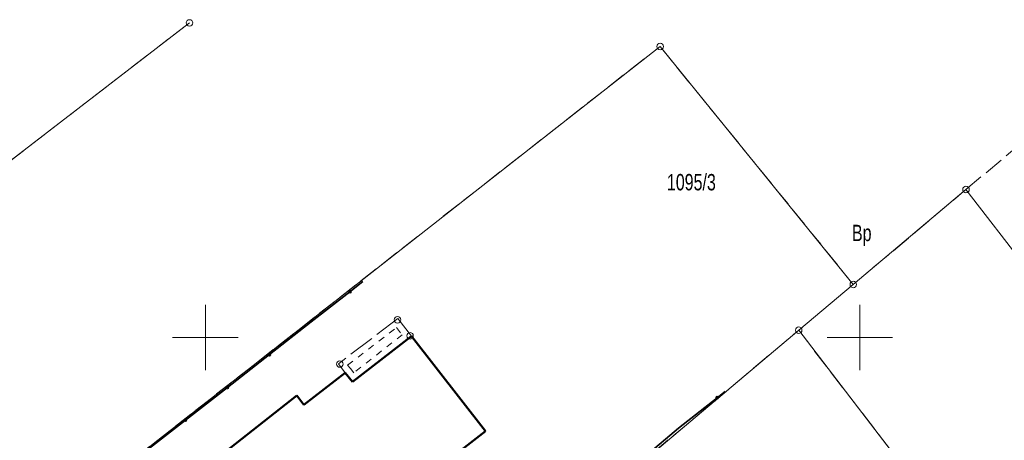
# Model space of a CAD drawing. Header units: millimetres. Extents: x 6552798 to 6553858, y 5859376 to 5860252.
# Tile 36 of 43: x 6553436 to 6553511, y 5860092 to 5860124. Entities that reach past the tile are written whole.
import ezdxf
from ezdxf.enums import TextEntityAlignment as Align

# ---------------------------------------------------------------- set-up
doc = ezdxf.new("R2010")
doc.units = ezdxf.units.MM
for name, pattern in [('1', [0]), ('2_EGBA', [2.5, 2, -0.5]), ('2_EGBU_A', [0]), ('2_EGBW', [0]), ('2_EGBW_W', [1, 0.5, -0.5]), ('GDE', [0]), ('GUK', [2, 1.5, -0.5])]:
    doc.linetypes.add(name, pattern=pattern)
for name, color, linetype, lineweight in [('Dzialki', 7, 'GDE', 18), ('EGBB_L_0', 7, '2_EGBU_A', 50), ('EGBE_L_1', 7, '2_EGBW', 18), ('EGBE_T_0', 7, 'Continuous', 18), ('Kontury', 3, 'GUK', 18), ('Numery_dzialek', 7, 'Continuous', 13), ('Numery_konturow', 3, 'Continuous', 13), ('OTO_L_0', 7, 'Continuous', 35), ('Podzial_sekcyjny_krzyze', 7, '1', 0), ('Punkty', 7, 'Continuous', 18)]:
    doc.layers.add(name, color=color, linetype=linetype, lineweight=lineweight)
doc.styles.get("Standard").update_dxf_attribs({"font": 'arial.ttf'})

# ---------------------------------------------------------------- blocks, each defined once
blk = doc.blocks.new('GRT')
at = {"linetype": 'Continuous'}
blk.add_circle((0, 0), 0.25, dxfattribs=at)
blk = doc.blocks.new('3_EGBP12_01')
at = {"linetype": 'Continuous'}
blk.add_circle((0, 0), 0.25, dxfattribs=at)

msp = doc.modelspace()

# ---------------------------------------------------------------- linework, layer by layer
at = {"layer": 'Dzialki'}
for p, q in [((6553448.78, 5860124.02), (6553429.27, 5860109.02)), ((6553484.74, 5860122.23), (6553430.39, 5860079.66)), ((6553499.5, 5860104.06), (6553484.74, 5860122.23)), ((6553508.11, 5860111.3), (6553499.5, 5860104.06)), ((6553534.14, 5860077.47), (6553508.11, 5860111.3)), ((6553495.33, 5860100.56), (6553499.5, 5860104.06)), ((6553482.69, 5860089.93), (6553495.33, 5860100.56)), ((6553503.36, 5860090.11), (6553495.33, 5860100.56))]:
    msp.add_line(p, q, dxfattribs=at)
at = {"layer": 'EGBB_L_0', "linetype": '2_EGBU_A'}
for p, q in [((6553465.746, 5860100.12), (6553461.247, 5860096.612)), ((6553471.396, 5860092.861), (6553465.746, 5860100.12)), ((6553460.687, 5860097.32), (6553457.532, 5860094.864)), ((6553461.247, 5860096.612), (6553460.687, 5860097.32)), ((6553456.982, 5860095.571), (6553448.347, 5860088.791)), ((6553457.532, 5860094.864), (6553456.982, 5860095.571)), ((6553466.563, 5860089.097), (6553471.396, 5860092.861))]:
    msp.add_line(p, q, dxfattribs=at)
at = {"layer": 'EGBE_L_1', "linetype": '2_EGBA'}
for p, q in [((6553464.695, 5860101.455), (6553460.166, 5860097.997)), ((6553465.746, 5860100.12), (6553464.695, 5860101.455)), ((6553460.166, 5860097.997), (6553460.687, 5860097.32))]:
    msp.add_line(p, q, dxfattribs=at)
at = {"layer": 'EGBE_L_1', "linetype": '2_EGBW_W'}
for p, q in [((6553460.868, 5860097.904), (6553464.607, 5860100.759)), ((6553464.607, 5860100.759), (6553465.043, 5860100.205)), ((6553465.043, 5860100.205), (6553461.331, 5860097.312)), ((6553461.079, 5860097.63), (6553460.868, 5860097.904)), ((6553461.331, 5860097.312), (6553461.079, 5860097.63))]:
    msp.add_line(p, q, dxfattribs=at)
at = {"layer": 'EGBE_L_1', "linetype": '2_EGBW'}
for p, q in [((6553465.746, 5860100.12), (6553461.247, 5860096.612)), ((6553461.247, 5860096.612), (6553460.687, 5860097.32))]:
    msp.add_line(p, q, dxfattribs=at)
at = {"layer": 'Kontury'}
for p, q in [((6553448.78, 5860124.02), (6553429.27, 5860109.02)), ((6553430.39, 5860079.66), (6553484.74, 5860122.23)), ((6553484.74, 5860122.23), (6553499.5, 5860104.06)), ((6553508.11, 5860111.3), (6553514.53, 5860116.71)), ((6553499.5, 5860104.06), (6553508.11, 5860111.3)), ((6553482.69, 5860089.93), (6553495.33, 5860100.56)), ((6553495.33, 5860100.56), (6553503.36, 5860090.11))]:
    msp.add_line(p, q, dxfattribs=at)
at = {"layer": 'OTO_L_0'}
for p, q in [((6553461.047, 5860103.503), (6553462.034, 5860104.272)), ((6553458.09, 5860101.197), (6553461.047, 5860103.503)), ((6553454.888, 5860098.696), (6553458.09, 5860101.197)), ((6553451.686, 5860096.195), (6553454.888, 5860098.696)), ((6553448.485, 5860093.694), (6553451.686, 5860096.195)), ((6553486.151, 5860093.085), (6553489.098, 5860095.404)), ((6553489.098, 5860095.404), (6553489.71, 5860095.886)), ((6553445.283, 5860091.193), (6553448.485, 5860093.694)), ((6553483.689, 5860090.992), (6553486.151, 5860093.085))]:
    msp.add_line(p, q, dxfattribs=at)
for centre in [(6553461.047, 5860103.503), (6553454.888, 5860098.696), (6553451.686, 5860096.195), (6553489.098, 5860095.404), (6553448.485, 5860093.694)]:
    msp.add_circle(centre, 0.085, dxfattribs=at)
at = {"layer": 'Podzial_sekcyjny_krzyze'}
for p, q in [((6553450, 5860097.5), (6553450, 5860102.5)), ((6553500, 5860097.5), (6553500, 5860102.5)), ((6553447.5, 5860100), (6553452.5, 5860100)), ((6553497.5, 5860100), (6553502.5, 5860100))]:
    msp.add_line(p, q, dxfattribs=at)

# ---------------------------------------------------------------- block references
at = {"layer": 'EGBE_T_0'}
for p in [(6553464.683, 5860101.35), (6553465.636, 5860100.132), (6553460.271, 5860097.981)]:
    msp.add_blockref('3_EGBP12_01', p, dxfattribs=at)
at = {"layer": 'Punkty'}
for p in [(6553448.78, 5860124.02), (6553484.74, 5860122.23), (6553508.11, 5860111.3), (6553499.5, 5860104.06), (6553495.33, 5860100.56)]:
    msp.add_blockref('GRT', p, dxfattribs=at)

# ---------------------------------------------------------------- texts
at = {"layer": 'Numery_dzialek', "width": 0.7}
msp.add_text('1095/3', height=1.25, dxfattribs=at).set_placement((6553485.26, 5860112.49), align=Align.TOP_LEFT)
at = {"layer": 'Numery_konturow', "width": 0.7}
msp.add_text('Bp', height=1.25, dxfattribs=at).set_placement((6553500.895, 5860108.614), align=Align.TOP_RIGHT)

doc.saveas('drawing.dxf')
